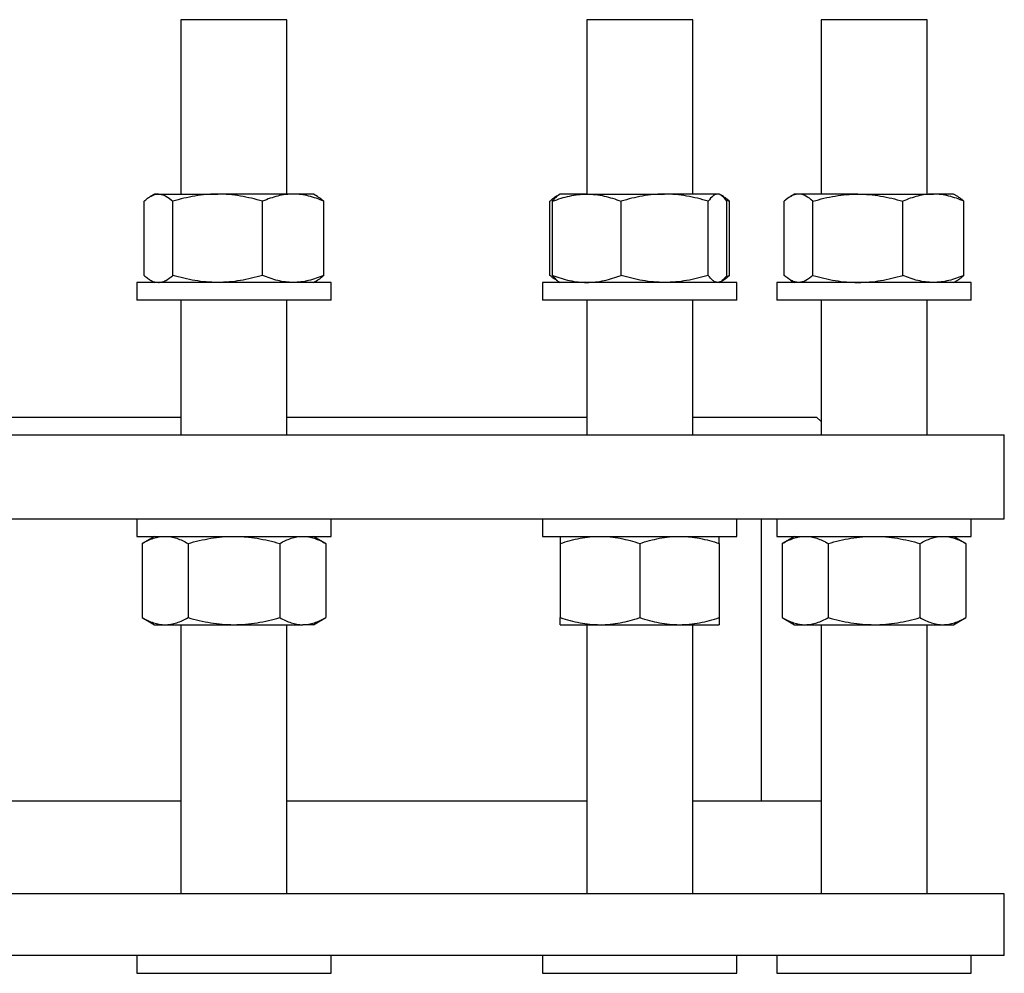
# Model space of a CAD drawing. Header units: millimetres. Extents: x 19 to 951, y 36 to 957.
# Tile 4 of 9: x 263 to 486, y 225 to 441. Entities that reach past the tile are written whole.
import ezdxf

# ---------------------------------------------------------------- set-up
doc = ezdxf.new("R2010")
doc.units = ezdxf.units.MM

msp = doc.modelspace()

# ---------------------------------------------------------------- linework, layer by layer
at = {"color": 7, "linetype": 'Continuous', "lineweight": 25}
for p, q in [((299.95, 440.84), (299.95, 401.34)), ((323.95, 440.84), (299.95, 440.84)), ((323.95, 401.34), (323.95, 440.84)), ((391.85, 440.84), (391.85, 401.34)), ((415.85, 440.84), (391.85, 440.84)), ((415.85, 401.34), (415.85, 440.84)), ((444.91, 440.84), (444.91, 401.34)), ((468.91, 440.84), (444.91, 440.84)), ((468.91, 401.34), (468.91, 440.84)), ((293.95, 401.34), (293, 400.79)), ((294.85, 401.34), (293.95, 401.34)), ((294.85, 401.34), (308.28, 401.34)), ((325.37, 401.34), (308.28, 401.34)), ((329.95, 401.34), (325.37, 401.34)), ((330.91, 400.79), (329.95, 401.34)), ((385.85, 401.34), (385.46, 401.11)), ((391.86, 401.34), (385.85, 401.34)), ((391.86, 401.34), (409.48, 401.34)), ((421.47, 401.34), (409.48, 401.34)), ((421.85, 401.34), (421.47, 401.34)), ((422.24, 401.11), (421.85, 401.34)), ((438.91, 401.34), (437.96, 400.79)), ((439.81, 401.34), (438.91, 401.34)), ((453.23, 401.34), (439.81, 401.34)), ((453.23, 401.34), (470.33, 401.34)), ((474.91, 401.34), (470.33, 401.34)), ((475.86, 400.79), (474.91, 401.34)), ((291.61, 382.94), (291.61, 399.73)), ((298.1, 382.94), (298.1, 399.73)), ((318.45, 382.94), (318.45, 399.73)), ((332.3, 382.94), (332.3, 399.73)), ((383.5, 382.94), (383.5, 399.73)), ((384.11, 382.94), (384.11, 399.73)), ((385.46, 401.11), (384.9, 400.79)), ((399.61, 382.94), (399.61, 399.73)), ((419.35, 382.94), (419.35, 399.73)), ((422.8, 400.79), (422.32, 401.07)), ((423.33, 400.08), (424.2, 399.73)), ((423.59, 382.94), (423.59, 399.73)), ((424.2, 382.94), (424.2, 399.73)), ((436.56, 382.94), (436.56, 399.73)), ((443.06, 382.94), (443.06, 399.73)), ((463.41, 382.94), (463.41, 399.73)), ((477.26, 382.94), (477.26, 399.73)), ((289.95, 381.34), (289.95, 377.34)), ((292.9, 381.34), (289.95, 381.34)), ((333.95, 381.34), (292.9, 381.34)), ((293, 381.89), (293.95, 381.34)), ((329.95, 381.34), (330.91, 381.89)), ((333.95, 377.34), (333.95, 381.34)), ((381.85, 381.34), (381.85, 377.34)), ((392.85, 381.34), (381.85, 381.34)), ((384.9, 381.89), (385.46, 381.56)), ((385.46, 381.56), (385.85, 381.34)), ((425.85, 381.34), (392.85, 381.34)), ((421.85, 381.34), (422.24, 381.56)), ((422.32, 381.61), (422.8, 381.89)), ((423.33, 382.6), (424.2, 382.94)), ((425.85, 377.34), (425.85, 381.34)), ((434.91, 381.34), (434.91, 377.34)), ((456.91, 381.34), (434.91, 381.34)), ((437.96, 381.89), (438.91, 381.34)), ((478.91, 381.34), (456.91, 381.34)), ((474.91, 381.34), (475.86, 381.89)), ((478.91, 377.34), (478.91, 381.34)), ((292.9, 377.34), (289.95, 377.34)), ((333.95, 377.34), (292.9, 377.34)), ((299.95, 377.34), (299.95, 346.84)), ((323.95, 346.84), (323.95, 377.34)), ((392.85, 377.34), (381.85, 377.34)), ((391.85, 377.34), (391.85, 346.84)), ((425.85, 377.34), (392.85, 377.34)), ((415.85, 346.84), (415.85, 377.34)), ((456.91, 377.34), (434.91, 377.34)), ((444.91, 377.34), (444.91, 346.84)), ((478.91, 377.34), (456.91, 377.34)), ((468.91, 346.84), (468.91, 377.34)), ((217.84, 350.84), (299.95, 350.84)), ((323.95, 350.84), (391.85, 350.84)), ((415.85, 350.84), (443.89, 350.84)), ((444.91, 349.82), (443.89, 350.84)), ((31.39, 346.84), (486.39, 346.84)), ((486.39, 327.84), (486.39, 346.84)), ((31.39, 327.84), (486.39, 327.84)), ((289.95, 327.84), (289.95, 323.84)), ((333.95, 323.84), (333.95, 327.84)), ((381.85, 327.84), (381.85, 323.84)), ((425.85, 323.84), (425.85, 327.84)), ((431.39, 263.9), (431.39, 327.84)), ((434.91, 327.84), (434.91, 323.84)), ((478.91, 323.84), (478.91, 327.84)), ((289.95, 323.84), (333.95, 323.84)), ((293.95, 323.84), (291.17, 322.23)), ((332.74, 322.23), (329.95, 323.84)), ((381.85, 323.84), (425.85, 323.84)), ((434.91, 323.84), (478.91, 323.84)), ((438.91, 323.84), (436.12, 322.23)), ((477.69, 322.23), (474.91, 323.84)), ((291.17, 322.23), (291.17, 305.44)), ((301.56, 322.23), (301.56, 305.44)), ((322.34, 322.23), (322.34, 305.44)), ((332.74, 322.23), (332.74, 305.44)), ((385.85, 322.23), (385.85, 305.44)), ((403.85, 322.23), (403.85, 305.44)), ((421.85, 322.23), (421.85, 305.44)), ((436.12, 322.23), (436.12, 305.44)), ((446.52, 322.23), (446.52, 305.44)), ((467.3, 322.23), (467.3, 305.44)), ((477.69, 322.23), (477.69, 305.44)), ((291.17, 305.44), (293.95, 303.84)), ((329.95, 303.84), (332.74, 305.44)), ((436.12, 305.44), (438.91, 303.84)), ((474.91, 303.84), (477.69, 305.44)), ((293.95, 303.84), (296.36, 303.84)), ((296.36, 303.84), (311.95, 303.84)), ((299.95, 303.84), (299.95, 242.9)), ((311.95, 303.84), (327.54, 303.84)), ((323.95, 242.9), (323.95, 303.84)), ((329.95, 303.84), (327.54, 303.84)), ((385.85, 303.84), (394.85, 303.84)), ((391.85, 303.84), (391.85, 242.9)), ((394.85, 303.84), (412.85, 303.84)), ((412.85, 303.84), (421.85, 303.84)), ((415.85, 242.9), (415.85, 303.84)), ((438.91, 303.84), (441.32, 303.84)), ((441.32, 303.84), (456.91, 303.84)), ((444.91, 303.84), (444.91, 242.9)), ((456.91, 303.84), (472.5, 303.84)), ((468.91, 242.9), (468.91, 303.84)), ((472.5, 303.84), (474.91, 303.84)), ((299.95, 263.9), (217.84, 263.9)), ((391.85, 263.9), (323.95, 263.9)), ((444.91, 263.9), (415.85, 263.9)), ((486.39, 242.9), (31.39, 242.9)), ((486.39, 228.9), (486.39, 242.9)), ((486.39, 228.9), (31.39, 228.9)), ((289.95, 228.9), (289.95, 224.9)), ((333.95, 224.9), (333.95, 228.9)), ((381.85, 228.9), (381.85, 224.9)), ((425.85, 224.9), (425.85, 228.9)), ((434.91, 228.9), (434.91, 224.9)), ((478.91, 224.9), (478.91, 228.9)), ((289.95, 224.9), (333.95, 224.9)), ((381.85, 224.9), (425.85, 224.9)), ((434.91, 224.9), (478.91, 224.9))]:
    msp.add_line(p, q, dxfattribs=at)
for points, knots in [([(291.61, 399.73), (291.87, 399.97), (292.14, 400.2), (292.68, 400.6), (292.95, 400.77), (293.76, 401.19), (294.3, 401.34), (294.85, 401.34)], [0, 0, 0, 0, 0.25, 0.25, 0.5, 0.5, 1, 1, 1, 1]), ([(294.85, 401.34), (295.13, 401.34), (295.4, 401.3), (295.96, 401.15), (296.23, 401.04), (297.04, 400.62), (297.58, 400.21), (298.1, 399.73)], [0, 0, 0, 0, 0.25, 0.25, 0.5, 0.5, 1, 1, 1, 1]), ([(308.28, 401.34), (307.84, 401.34), (307.41, 401.33), (306.55, 401.29), (306.12, 401.26), (304.83, 401.15), (303.98, 401.04), (301.44, 400.62), (299.76, 400.22), (298.1, 399.73)], [0, 0, 0, 0, 0.125, 0.125, 0.25, 0.25, 0.5, 0.5, 1, 1, 1, 1]), ([(318.45, 399.73), (316.78, 400.22), (315.11, 400.62), (311.72, 401.18), (310.01, 401.34), (308.28, 401.34)], [0, 0, 0, 0, 0.5, 0.5, 1, 1, 1, 1]), ([(325.37, 401.34), (325.08, 401.34), (324.78, 401.33), (324.2, 401.29), (323.9, 401.26), (323.03, 401.15), (322.45, 401.04), (320.72, 400.62), (319.58, 400.22), (318.45, 399.73)], [0, 0, 0, 0, 0.125, 0.125, 0.25, 0.25, 0.5, 0.5, 1, 1, 1, 1]), ([(332.3, 399.73), (331.17, 400.22), (330.02, 400.62), (327.72, 401.18), (326.55, 401.34), (325.37, 401.34)], [0, 0, 0, 0, 0.5, 0.5, 1, 1, 1, 1]), ([(384.11, 399.73), (384.74, 399.97), (385.38, 400.2), (386.66, 400.6), (387.31, 400.77), (389.25, 401.19), (390.55, 401.34), (391.86, 401.34)], [0, 0, 0, 0, 0.25, 0.25, 0.5, 0.5, 1, 1, 1, 1]), ([(391.86, 401.34), (392.51, 401.34), (393.17, 401.3), (394.49, 401.15), (395.14, 401.04), (397.08, 400.62), (398.35, 400.21), (399.61, 399.73)], [0, 0, 0, 0, 0.25, 0.25, 0.5, 0.5, 1, 1, 1, 1]), ([(409.48, 401.34), (409.06, 401.34), (408.64, 401.33), (407.8, 401.29), (407.38, 401.26), (406.13, 401.15), (405.31, 401.04), (402.84, 400.62), (401.22, 400.22), (399.61, 399.73)], [0, 0, 0, 0, 0.125, 0.125, 0.25, 0.25, 0.5, 0.5, 1, 1, 1, 1]), ([(419.35, 399.73), (417.73, 400.22), (416.11, 400.62), (412.82, 401.18), (411.16, 401.34), (409.48, 401.34)], [0, 0, 0, 0, 0.5, 0.5, 1, 1, 1, 1]), ([(421.47, 401.34), (421.38, 401.34), (421.29, 401.33), (421.11, 401.29), (421.02, 401.26), (420.75, 401.15), (420.57, 401.04), (420.04, 400.62), (419.7, 400.22), (419.35, 399.73)], [0, 0, 0, 0, 0.125, 0.125, 0.25, 0.25, 0.5, 0.5, 1, 1, 1, 1]), ([(423.59, 399.73), (423.25, 400.22), (422.9, 400.62), (422.19, 401.18), (421.83, 401.34), (421.47, 401.34)], [0, 0, 0, 0, 0.5, 0.5, 1, 1, 1, 1]), ([(439.81, 401.34), (439.67, 401.34), (439.53, 401.33), (439.26, 401.29), (439.12, 401.26), (438.71, 401.15), (438.44, 401.04), (437.63, 400.62), (437.09, 400.22), (436.56, 399.73)], [0, 0, 0, 0, 0.125, 0.125, 0.25, 0.25, 0.5, 0.5, 1, 1, 1, 1]), ([(443.06, 399.73), (442.53, 400.22), (441.99, 400.62), (440.91, 401.18), (440.36, 401.34), (439.81, 401.34)], [0, 0, 0, 0, 0.5, 0.5, 1, 1, 1, 1]), ([(443.06, 399.73), (443.89, 399.97), (444.72, 400.2), (446.41, 400.6), (447.26, 400.77), (449.8, 401.19), (451.51, 401.34), (453.23, 401.34)], [0, 0, 0, 0, 0.25, 0.25, 0.5, 0.5, 1, 1, 1, 1]), ([(453.23, 401.34), (454.09, 401.34), (454.96, 401.3), (456.69, 401.15), (457.55, 401.04), (460.09, 400.62), (461.76, 400.21), (463.41, 399.73)], [0, 0, 0, 0, 0.25, 0.25, 0.5, 0.5, 1, 1, 1, 1]), ([(470.33, 401.34), (470.04, 401.34), (469.74, 401.33), (469.15, 401.29), (468.86, 401.26), (467.98, 401.15), (467.4, 401.04), (465.68, 400.62), (464.54, 400.22), (463.41, 399.73)], [0, 0, 0, 0, 0.125, 0.125, 0.25, 0.25, 0.5, 0.5, 1, 1, 1, 1]), ([(477.26, 399.73), (476.12, 400.22), (474.98, 400.62), (472.68, 401.18), (471.51, 401.34), (470.33, 401.34)], [0, 0, 0, 0, 0.5, 0.5, 1, 1, 1, 1]), ([(330.9, 400.78), (330.96, 400.75), (331.23, 400.61), (331.69, 400.26), (332.1, 399.91), (332.3, 399.73)], [0, 0, 0, 0, 0.127104, 0.56353, 1, 1, 1, 1]), ([(385.24, 400.96), (385.17, 400.93), (384.92, 400.81), (384.5, 400.55), (384, 400.17), (383.67, 399.88), (383.5, 399.73)], [0, 0, 0, 0, 0.132022, 0.421285, 0.710679, 1, 1, 1, 1]), ([(384.11, 399.73), (384.22, 399.89), (384.45, 400.2), (384.8, 400.59), (385.13, 400.9), (385.36, 401.04), (385.46, 401.11)], [0, 0, 0, 0, 0.25671, 0.513492, 0.77014, 1, 1, 1, 1]), ([(422.8, 400.78), (422.93, 400.7), (423.23, 400.53), (423.7, 400.17), (424.03, 399.88), (424.2, 399.73)], [0, 0, 0, 0, 0.2815539, 0.6408224, 1, 1, 1, 1]), ([(475.86, 400.78), (475.99, 400.7), (476.29, 400.53), (476.76, 400.17), (477.09, 399.88), (477.26, 399.73)], [0, 0, 0, 0, 0.281554, 0.640822, 1, 1, 1, 1]), ([(291.61, 382.94), (291.87, 382.7), (292.14, 382.48), (292.68, 382.08), (292.95, 381.91), (293.76, 381.49), (294.3, 381.34), (294.85, 381.34)], [0, 0, 0, 0, 0.25, 0.25, 0.5, 0.5, 1, 1, 1, 1]), ([(294.85, 381.34), (295.13, 381.34), (295.4, 381.37), (295.96, 381.52), (296.23, 381.63), (297.04, 382.06), (297.58, 382.46), (298.1, 382.94)], [0, 0, 0, 0, 0.25, 0.25, 0.5, 0.5, 1, 1, 1, 1]), ([(308.28, 381.34), (307.84, 381.34), (307.41, 381.35), (306.55, 381.38), (306.12, 381.41), (304.83, 381.52), (303.98, 381.63), (301.44, 382.05), (299.76, 382.46), (298.1, 382.94)], [0, 0, 0, 0, 0.125, 0.125, 0.25, 0.25, 0.5, 0.5, 1, 1, 1, 1]), ([(318.45, 382.94), (316.78, 382.45), (315.11, 382.05), (311.72, 381.49), (310.01, 381.34), (308.28, 381.34)], [0, 0, 0, 0, 0.5, 0.5, 1, 1, 1, 1]), ([(325.37, 381.34), (325.08, 381.34), (324.78, 381.35), (324.2, 381.38), (323.9, 381.41), (323.03, 381.52), (322.45, 381.63), (320.72, 382.05), (319.58, 382.46), (318.45, 382.94)], [0, 0, 0, 0, 0.125, 0.125, 0.25, 0.25, 0.5, 0.5, 1, 1, 1, 1]), ([(332.3, 382.94), (331.17, 382.45), (330.02, 382.05), (327.72, 381.49), (326.55, 381.34), (325.37, 381.34)], [0, 0, 0, 0, 0.5, 0.5, 1, 1, 1, 1]), ([(330.9, 381.9), (330.96, 381.93), (331.23, 382.07), (331.69, 382.41), (332.1, 382.77), (332.3, 382.94)], [0, 0, 0, 0, 0.127104, 0.56353, 1, 1, 1, 1]), ([(385.24, 381.71), (385.17, 381.75), (384.92, 381.86), (384.5, 382.13), (384, 382.5), (383.67, 382.8), (383.5, 382.94)], [0, 0, 0, 0, 0.132022, 0.421285, 0.710679, 1, 1, 1, 1]), ([(384.11, 382.94), (384.74, 382.7), (385.38, 382.48), (386.66, 382.08), (387.31, 381.91), (389.25, 381.49), (390.55, 381.34), (391.86, 381.34)], [0, 0, 0, 0, 0.25, 0.25, 0.5, 0.5, 1, 1, 1, 1]), ([(384.11, 382.94), (384.22, 382.79), (384.45, 382.48), (384.8, 382.09), (385.13, 381.77), (385.36, 381.63), (385.46, 381.57)], [0, 0, 0, 0, 0.25671, 0.513492, 0.77014, 1, 1, 1, 1]), ([(391.86, 381.34), (392.51, 381.34), (393.17, 381.37), (394.49, 381.52), (395.14, 381.63), (397.08, 382.06), (398.35, 382.46), (399.61, 382.94)], [0, 0, 0, 0, 0.25, 0.25, 0.5, 0.5, 1, 1, 1, 1]), ([(409.48, 381.34), (409.06, 381.34), (408.64, 381.35), (407.8, 381.38), (407.38, 381.41), (406.13, 381.52), (405.31, 381.63), (402.84, 382.05), (401.22, 382.46), (399.61, 382.94)], [0, 0, 0, 0, 0.125, 0.125, 0.25, 0.25, 0.5, 0.5, 1, 1, 1, 1]), ([(419.35, 382.94), (417.73, 382.45), (416.11, 382.05), (412.82, 381.49), (411.16, 381.34), (409.48, 381.34)], [0, 0, 0, 0, 0.5, 0.5, 1, 1, 1, 1]), ([(421.47, 381.34), (421.38, 381.34), (421.29, 381.35), (421.11, 381.38), (421.02, 381.41), (420.75, 381.52), (420.57, 381.63), (420.04, 382.05), (419.7, 382.46), (419.35, 382.94)], [0, 0, 0, 0, 0.125, 0.125, 0.25, 0.25, 0.5, 0.5, 1, 1, 1, 1]), ([(423.59, 382.94), (423.25, 382.45), (422.9, 382.05), (422.19, 381.49), (421.83, 381.34), (421.47, 381.34)], [0, 0, 0, 0, 0.5, 0.5, 1, 1, 1, 1]), ([(422.8, 381.89), (422.93, 381.97), (423.23, 382.15), (423.7, 382.5), (424.03, 382.8), (424.2, 382.94)], [0, 0, 0, 0, 0.2815539, 0.6408224, 1, 1, 1, 1]), ([(439.81, 381.34), (439.67, 381.34), (439.53, 381.35), (439.26, 381.38), (439.12, 381.41), (438.71, 381.52), (438.44, 381.63), (437.63, 382.05), (437.09, 382.46), (436.56, 382.94)], [0, 0, 0, 0, 0.125, 0.125, 0.25, 0.25, 0.5, 0.5, 1, 1, 1, 1]), ([(443.06, 382.94), (442.53, 382.45), (441.99, 382.05), (440.91, 381.49), (440.36, 381.34), (439.81, 381.34)], [0, 0, 0, 0, 0.5, 0.5, 1, 1, 1, 1]), ([(443.06, 382.94), (443.89, 382.7), (444.72, 382.48), (446.41, 382.08), (447.26, 381.91), (449.8, 381.49), (451.51, 381.34), (453.23, 381.34)], [0, 0, 0, 0, 0.25, 0.25, 0.5, 0.5, 1, 1, 1, 1]), ([(453.23, 381.34), (454.09, 381.34), (454.96, 381.37), (456.69, 381.52), (457.55, 381.63), (460.09, 382.06), (461.76, 382.46), (463.41, 382.94)], [0, 0, 0, 0, 0.25, 0.25, 0.5, 0.5, 1, 1, 1, 1]), ([(470.33, 381.34), (470.04, 381.34), (469.74, 381.35), (469.15, 381.38), (468.86, 381.41), (467.98, 381.52), (467.4, 381.63), (465.68, 382.05), (464.54, 382.46), (463.41, 382.94)], [0, 0, 0, 0, 0.125, 0.125, 0.25, 0.25, 0.5, 0.5, 1, 1, 1, 1]), ([(477.26, 382.94), (476.12, 382.45), (474.98, 382.05), (472.68, 381.49), (471.51, 381.34), (470.33, 381.34)], [0, 0, 0, 0, 0.5, 0.5, 1, 1, 1, 1]), ([(475.86, 381.89), (475.99, 381.97), (476.29, 382.15), (476.76, 382.5), (477.09, 382.8), (477.26, 382.94)], [0, 0, 0, 0, 0.281554, 0.640822, 1, 1, 1, 1]), ([(291.17, 322.23), (291.59, 322.47), (292.02, 322.7), (292.88, 323.1), (293.31, 323.27), (294.61, 323.69), (295.48, 323.84), (296.36, 323.84)], [0, 0, 0, 0, 0.25, 0.25, 0.5, 0.5, 1, 1, 1, 1]), ([(296.36, 323.84), (296.8, 323.84), (297.24, 323.8), (298.13, 323.65), (298.57, 323.54), (299.87, 323.12), (300.72, 322.71), (301.56, 322.23)], [0, 0, 0, 0, 0.25, 0.25, 0.5, 0.5, 1, 1, 1, 1]), ([(301.56, 322.23), (303.26, 322.72), (304.97, 323.12), (308.43, 323.68), (310.18, 323.84), (311.95, 323.84)], [0, 0, 0, 0, 0.5, 0.5, 1, 1, 1, 1]), ([(311.95, 323.84), (312.39, 323.84), (312.84, 323.83), (313.72, 323.79), (314.16, 323.76), (315.47, 323.65), (316.34, 323.54), (318.94, 323.12), (320.65, 322.72), (322.34, 322.23)], [0, 0, 0, 0, 0.125, 0.125, 0.25, 0.25, 0.5, 0.5, 1, 1, 1, 1]), ([(322.34, 322.23), (323.19, 322.72), (324.05, 323.12), (325.78, 323.68), (326.66, 323.84), (327.54, 323.84)], [0, 0, 0, 0, 0.5, 0.5, 1, 1, 1, 1]), ([(327.54, 323.84), (327.76, 323.84), (327.98, 323.83), (328.42, 323.79), (328.64, 323.76), (329.3, 323.65), (329.74, 323.54), (331.03, 323.12), (331.89, 322.72), (332.74, 322.23)], [0, 0, 0, 0, 0.125, 0.125, 0.25, 0.25, 0.5, 0.5, 1, 1, 1, 1]), ([(385.85, 322.23), (386.58, 322.47), (387.32, 322.7), (388.82, 323.1), (389.57, 323.27), (391.82, 323.69), (393.33, 323.84), (394.85, 323.84)], [0, 0, 0, 0, 0.25, 0.25, 0.5, 0.5, 1, 1, 1, 1]), ([(385.85, 323.84), (385.85, 323.84), (385.85, 323.83), (385.85, 323.79), (385.85, 323.76), (385.85, 323.65), (385.85, 323.54), (385.85, 323.12), (385.85, 322.72), (385.85, 322.23)], [0, 0, 0, 0, 0.125, 0.125, 0.25, 0.25, 0.5, 0.5, 1, 1, 1, 1]), ([(394.85, 323.84), (395.61, 323.84), (396.38, 323.8), (397.91, 323.65), (398.67, 323.54), (400.92, 323.12), (402.4, 322.71), (403.85, 322.23)], [0, 0, 0, 0, 0.25, 0.25, 0.5, 0.5, 1, 1, 1, 1]), ([(403.85, 322.23), (405.32, 322.72), (406.81, 323.12), (409.8, 323.68), (411.32, 323.84), (412.85, 323.84)], [0, 0, 0, 0, 0.5, 0.5, 1, 1, 1, 1]), ([(412.85, 323.84), (413.23, 323.84), (413.62, 323.83), (414.38, 323.79), (414.76, 323.76), (415.9, 323.65), (416.65, 323.54), (418.9, 323.12), (420.38, 322.72), (421.85, 322.23)], [0, 0, 0, 0, 0.125, 0.125, 0.25, 0.25, 0.5, 0.5, 1, 1, 1, 1]), ([(421.85, 322.23), (421.85, 322.72), (421.85, 323.12), (421.85, 323.68), (421.85, 323.84), (421.85, 323.84)], [0, 0, 0, 0, 0.5, 0.5, 1, 1, 1, 1]), ([(436.12, 322.23), (436.97, 322.72), (437.83, 323.12), (439.56, 323.68), (440.44, 323.84), (441.32, 323.84)], [0, 0, 0, 0, 0.5, 0.5, 1, 1, 1, 1]), ([(441.32, 323.84), (441.54, 323.84), (441.76, 323.83), (442.2, 323.79), (442.42, 323.76), (443.08, 323.65), (443.52, 323.54), (444.81, 323.12), (445.67, 322.72), (446.52, 322.23)], [0, 0, 0, 0, 0.125, 0.125, 0.25, 0.25, 0.5, 0.5, 1, 1, 1, 1]), ([(446.52, 322.23), (447.36, 322.47), (448.22, 322.7), (449.94, 323.1), (450.81, 323.27), (453.41, 323.69), (455.15, 323.84), (456.91, 323.84)], [0, 0, 0, 0, 0.25, 0.25, 0.5, 0.5, 1, 1, 1, 1]), ([(456.91, 323.84), (457.79, 323.84), (458.67, 323.8), (460.44, 323.65), (461.32, 323.54), (463.92, 323.12), (465.62, 322.71), (467.3, 322.23)], [0, 0, 0, 0, 0.25, 0.25, 0.5, 0.5, 1, 1, 1, 1]), ([(467.3, 322.23), (468.15, 322.72), (469.01, 323.12), (470.74, 323.68), (471.61, 323.84), (472.5, 323.84)], [0, 0, 0, 0, 0.5, 0.5, 1, 1, 1, 1]), ([(472.5, 323.84), (472.72, 323.84), (472.94, 323.83), (473.38, 323.79), (473.6, 323.76), (474.26, 323.65), (474.69, 323.54), (475.99, 323.12), (476.85, 322.72), (477.69, 322.23)], [0, 0, 0, 0, 0.125, 0.125, 0.25, 0.25, 0.5, 0.5, 1, 1, 1, 1]), ([(291.17, 305.44), (291.59, 305.2), (292.02, 304.98), (292.88, 304.58), (293.31, 304.41), (294.61, 303.99), (295.48, 303.84), (296.36, 303.84)], [0, 0, 0, 0, 0.25, 0.25, 0.5, 0.5, 1, 1, 1, 1]), ([(296.36, 303.84), (296.8, 303.84), (297.24, 303.87), (298.13, 304.02), (298.57, 304.13), (299.87, 304.56), (300.72, 304.96), (301.56, 305.44)], [0, 0, 0, 0, 0.25, 0.25, 0.5, 0.5, 1, 1, 1, 1]), ([(301.56, 305.44), (303.26, 304.95), (304.97, 304.55), (308.43, 303.99), (310.18, 303.84), (311.95, 303.84)], [0, 0, 0, 0, 0.5, 0.5, 1, 1, 1, 1]), ([(311.95, 303.84), (312.39, 303.84), (312.84, 303.85), (313.72, 303.88), (314.16, 303.91), (315.47, 304.02), (316.34, 304.13), (318.94, 304.55), (320.65, 304.96), (322.34, 305.44)], [0, 0, 0, 0, 0.125, 0.125, 0.25, 0.25, 0.5, 0.5, 1, 1, 1, 1]), ([(322.34, 305.44), (323.19, 304.95), (324.05, 304.55), (325.78, 303.99), (326.66, 303.84), (327.54, 303.84)], [0, 0, 0, 0, 0.5, 0.5, 1, 1, 1, 1]), ([(327.54, 303.84), (327.76, 303.84), (327.98, 303.85), (328.42, 303.88), (328.64, 303.91), (329.3, 304.02), (329.74, 304.13), (331.03, 304.55), (331.89, 304.96), (332.74, 305.44)], [0, 0, 0, 0, 0.125, 0.125, 0.25, 0.25, 0.5, 0.5, 1, 1, 1, 1]), ([(385.85, 305.44), (386.58, 305.2), (387.32, 304.98), (388.82, 304.58), (389.57, 304.41), (391.82, 303.99), (393.33, 303.84), (394.85, 303.84)], [0, 0, 0, 0, 0.25, 0.25, 0.5, 0.5, 1, 1, 1, 1]), ([(385.85, 303.84), (385.85, 303.84), (385.85, 303.85), (385.85, 303.88), (385.85, 303.91), (385.85, 304.02), (385.85, 304.13), (385.85, 304.55), (385.85, 304.96), (385.85, 305.44)], [0, 0, 0, 0, 0.125, 0.125, 0.25, 0.25, 0.5, 0.5, 1, 1, 1, 1]), ([(394.85, 303.84), (395.61, 303.84), (396.38, 303.87), (397.91, 304.02), (398.67, 304.13), (400.92, 304.56), (402.4, 304.96), (403.85, 305.44)], [0, 0, 0, 0, 0.25, 0.25, 0.5, 0.5, 1, 1, 1, 1]), ([(403.85, 305.44), (405.32, 304.95), (406.81, 304.55), (409.8, 303.99), (411.32, 303.84), (412.85, 303.84)], [0, 0, 0, 0, 0.5, 0.5, 1, 1, 1, 1]), ([(412.85, 303.84), (413.23, 303.84), (413.62, 303.85), (414.38, 303.88), (414.76, 303.91), (415.9, 304.02), (416.65, 304.13), (418.9, 304.55), (420.38, 304.96), (421.85, 305.44)], [0, 0, 0, 0, 0.125, 0.125, 0.25, 0.25, 0.5, 0.5, 1, 1, 1, 1]), ([(421.85, 305.44), (421.85, 304.95), (421.85, 304.55), (421.85, 303.99), (421.85, 303.84), (421.85, 303.84)], [0, 0, 0, 0, 0.5, 0.5, 1, 1, 1, 1]), ([(436.12, 305.44), (436.97, 304.95), (437.83, 304.55), (439.56, 303.99), (440.44, 303.84), (441.32, 303.84)], [0, 0, 0, 0, 0.5, 0.5, 1, 1, 1, 1]), ([(441.32, 303.84), (441.54, 303.84), (441.76, 303.85), (442.2, 303.88), (442.42, 303.91), (443.08, 304.02), (443.52, 304.13), (444.81, 304.55), (445.67, 304.96), (446.52, 305.44)], [0, 0, 0, 0, 0.125, 0.125, 0.25, 0.25, 0.5, 0.5, 1, 1, 1, 1]), ([(446.52, 305.44), (447.36, 305.2), (448.22, 304.98), (449.94, 304.58), (450.81, 304.41), (453.41, 303.99), (455.15, 303.84), (456.91, 303.84)], [0, 0, 0, 0, 0.25, 0.25, 0.5, 0.5, 1, 1, 1, 1]), ([(456.91, 303.84), (457.79, 303.84), (458.67, 303.87), (460.44, 304.02), (461.32, 304.13), (463.92, 304.56), (465.62, 304.96), (467.3, 305.44)], [0, 0, 0, 0, 0.25, 0.25, 0.5, 0.5, 1, 1, 1, 1]), ([(467.3, 305.44), (468.15, 304.95), (469.01, 304.55), (470.74, 303.99), (471.61, 303.84), (472.5, 303.84)], [0, 0, 0, 0, 0.5, 0.5, 1, 1, 1, 1]), ([(472.5, 303.84), (472.72, 303.84), (472.94, 303.85), (473.38, 303.88), (473.6, 303.91), (474.26, 304.02), (474.69, 304.13), (475.99, 304.55), (476.85, 304.96), (477.69, 305.44)], [0, 0, 0, 0, 0.125, 0.125, 0.25, 0.25, 0.5, 0.5, 1, 1, 1, 1])]:
    msp.add_open_spline(points, degree=3, knots=knots, dxfattribs=at)

doc.saveas('drawing.dxf')
